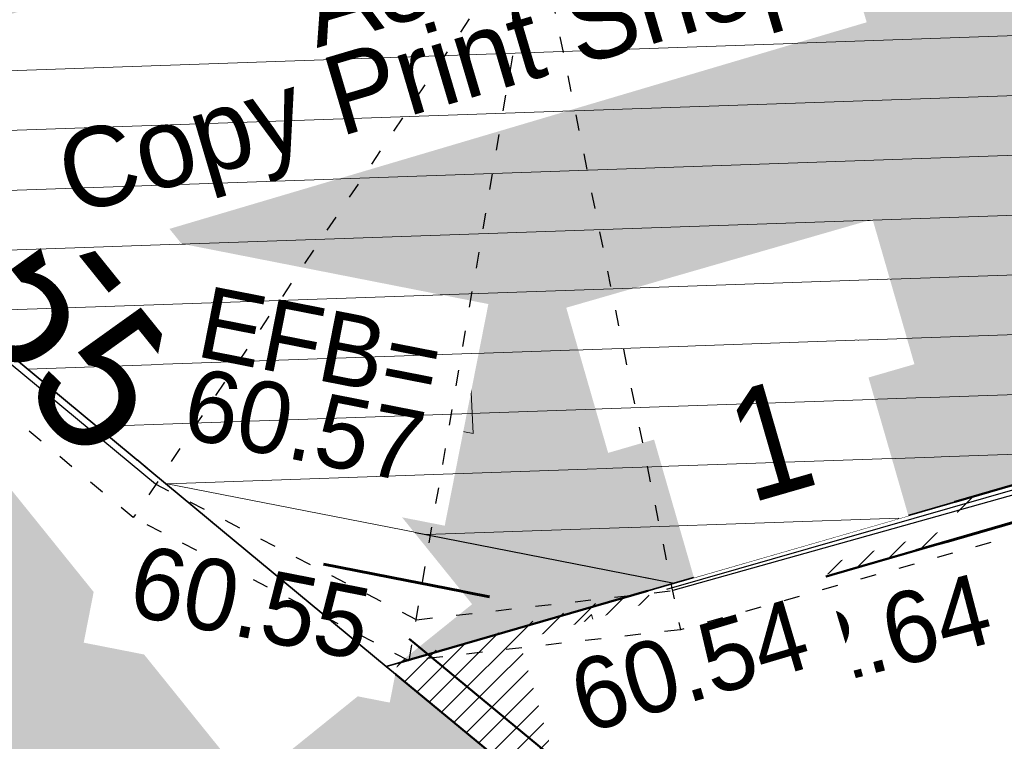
# Model space of a CAD drawing. Header units: millimetres. Extents: x 32365810 to 32368499, y 5620272 to 5622478.
# Tile 134 of 249: x 32366696.12 to 32366702.3, y 5620653.85 to 5620658.38. Entities that reach past the tile are written whole.
import ezdxf

# ---------------------------------------------------------------- set-up
doc = ezdxf.new("R2010")
doc.units = ezdxf.units.MM
for name, pattern in [('1000.100', [0]), ('1000.104', [0.22499999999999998, 0.075, -0.15]), ('1000.106', [0]), ('1000.196', [0.22499999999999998, 0.075, -0.15]), ('1600.1047', [0]), ('1600.2013', [0, 0]), ('1600.2028', [0]), ('1600.2505', [0]), ('BAULINIE2', [7, 3.5, -1, 0.25, -1, 0.25, -1])]:
    doc.linetypes.add(name, pattern=pattern)
doc.layers.get('0').update_dxf_attribs({"color": 1, "linetype": 'CONTINUOUS'})
for name, color, linetype in [('_K_EFB-_ Dachhöhen Bestandsgebäude (NHN)', 251, 'CONTINUOUS'), ('_K_Gebäude', 251, 'CONTINUOUS'), ('_K_Höhen_ gemessen (NHN)', 251, 'CONTINUOUS'), ('_K_Lagebezeichnungen', 251, 'CONTINUOUS'), ('_K_Topographie_ örtl. Aufnahme', 251, 'CONTINUOUS'), ('BAULINIE_B', 7, 'CONTINUOUS'), ('BAULINIE_FA', 1, 'CONTINUOUS'), ('BAULINIE_GL', 7, 'CONTINUOUS'), ('BESONDERE-VERKEHRSFLÄCHEN_FA', 40, 'CONTINUOUS'), ('KERNGEBIETE_FA', 42, 'CONTINUOUS'), ('STRASSENBEGRENZUNG_FA', 72, 'CONTINUOUS'), ('STRASSENBEGRENZUNG_GL', 7, 'CONTINUOUS'), ('STRASSENBEGRENZUNG_SW', 7, 'CONTINUOUS'), ('UMGR_BESONDERE-VERKEHRSFLÄCHEN', 7, 'CONTINUOUS'), ('UMGR_KERNGEBIETE', 7, 'CONTINUOUS'), ('UMGR_STRASSENVERKEHRSFLÄCHE', 7, 'CONTINUOUS')]:
    doc.layers.add(name, color=color, linetype=linetype)
doc.layers.add('_K_Flurstücke_Grenzpunkte', color=251, linetype='CONTINUOUS', lineweight=50)
for name, color, linetype, transparency in [('Beschriftung Gebäude', 7, 'CONTINUOUS', 0.75), ('EFB-_ Dachhöhen Bestandsgebäude (NHN)', 7, 'CONTINUOUS', 0.75), ('Flurstücke_Grenzpunkte', 11, 'CONTINUOUS', 0.75), ('Gebäude', 31, 'CONTINUOUS', 0.75), ('Höhen_ gemessen (NHN)', 7, 'CONTINUOUS', 0.75), ('Höhentexte_ gemessen (NHN)', 7, 'CONTINUOUS', 0.75), ('Lagebezeichnungen', 12, 'CONTINUOUS', 0.75), ('Symbole Topographie', 7, 'CONTINUOUS', 0.75), ('Topgraphie_ weitere örtliche Aufnahme', 7, 'CONTINUOUS', 0.75), ('Topographie_ örtl. Aufnahme', 7, 'CONTINUOUS', 0.75)]:
    doc.layers.add(name, color=color, linetype=linetype, transparency=transparency)
doc.layers.add('STRASSENVERKEHRSFLÄCHE_FA', color=7, linetype='CONTINUOUS', true_color=0xfff5bf)
doc.styles.add('Beschriftung schwarz_ Stift 0.25', font='GOTHIC.TTF')
doc.styles.add('Dachhöhe NHN_ Bestand_ gemessen', font='GOTHIC.TTF')
doc.styles.add('Dachhöhe NHN_ Bestand_ gemessen_ schwarz', font='GOTHIC.TTF')
doc.styles.add('Hausnummern NRW', font='arial.ttf', dxfattribs={"width": 0.85})
doc.styles.add('Höhe NHN_ gemessen_ blau', font='GOTHIC.TTF')
doc.styles.add('Höhe NHN_ gemessen_ schwarz', font='GOTHIC.TTF')

# ---------------------------------------------------------------- blocks, each defined once
blk = doc.blocks.new('S1000.400')
at = {"lineweight": -2}
blk.add_hatch(color=0, dxfattribs=at).paths.add_polyline_path([(-0.49, 0), (0.49, 0), (0.479292, -0.101877), (0.447637, -0.199301), (0.396418, -0.288015), (0.327874, -0.364141), (0.245, -0.424352), (0.151418, -0.466018), (0.051219, -0.487316), (-0.051219, -0.487316), (-0.151418, -0.466018), (-0.245, -0.424352), (-0.327874, -0.364141), (-0.396418, -0.288015), (-0.447637, -0.199301), (-0.479292, -0.101877)], flags=0)
at = {"color": 0, "lineweight": -2}
blk.add_circle((0, 0), 0.5, dxfattribs=at)
for start, end in [(0, 180), (180, 0)]:
    blk.add_arc((0, 0), 0.49, start, end, dxfattribs=at)
blk = doc.blocks.new('Flurgrenze_ Begleitsignatur')
at = {"color": 0, "lineweight": -2}
for p, q in [((-0.29, 0), (-0.12, 0)), ((0.12, 0), (0.29, 0))]:
    blk.add_line(p, q, dxfattribs=at)
for p in [(-0.06, 0), (0, 0), (0.06, 0)]:
    blk.add_point(p, dxfattribs=at)
blk = doc.blocks.new('S1000.15')
at = {"color": 0, "lineweight": -2}
for p, q in [((-0.5, 0.05), (-0.485, 0.1)), ((0.495, 0.05), (-0.5, 0.05)), ((-0.5, -0.05), (-0.5, 0)), ((-0.5, 0), (0.5, 0)), ((-0.485, 0.1), (0.49, 0.1)), ((-0.475, 0.15), (-0.455, 0.2)), ((0.475, 0.15), (-0.475, 0.15)), ((-0.455, 0.2), (0.455, 0.2)), ((-0.43, 0.25), (-0.4, 0.3)), ((0.43, 0.25), (-0.43, 0.25)), ((-0.4, 0.3), (0.395, 0.3)), ((-0.355, 0.35), (-0.295, 0.4)), ((0.36, 0.35), (-0.355, 0.35)), ((-0.295, 0.4), (0.3, 0.4)), ((0.22, 0.45), (-0.215, 0.45)), ((0.3, 0.4), (0.22, 0.45)), ((0.395, 0.3), (0.36, 0.35)), ((0.455, 0.2), (0.43, 0.25)), ((0.49, 0.1), (0.475, 0.15)), ((0.5, 0), (0.495, 0.05)), ((0.495, -0.05), (-0.5, -0.05)), ((-0.475, -0.15), (-0.49, -0.1)), ((-0.49, -0.1), (0.485, -0.1)), ((0.475, -0.15), (-0.475, -0.15)), ((-0.43, -0.25), (-0.455, -0.2)), ((-0.455, -0.2), (0.46, -0.2)), ((0.425, -0.25), (-0.43, -0.25)), ((-0.355, -0.35), (-0.4, -0.3)), ((-0.4, -0.3), (0.395, -0.3)), ((0.345, -0.35), (-0.355, -0.35)), ((-0.205, -0.45), (-0.29, -0.4)), ((-0.29, -0.4), (0.285, -0.4)), ((0.2, -0.45), (-0.205, -0.45)), ((0.285, -0.4), (0.345, -0.35)), ((0.395, -0.3), (0.425, -0.25)), ((0.46, -0.2), (0.475, -0.15)), ((0.485, -0.1), (0.495, -0.05))]:
    blk.add_line(p, q, dxfattribs=at)
blk.add_circle((0, 0), 0.5, dxfattribs=at)
blk = doc.blocks.new('S1000.360')
at = {"lineweight": -2}
blk.add_hatch(color=0, dxfattribs=at).paths.add_polyline_path([(0, 0.25), (0.05, 0.05), (-0.05, 0.05)], flags=0)
at = {"color": 0, "lineweight": -2}
for p, q in [((-0.05, 0.05), (0, 0.25)), ((0, 0.25), (0.05, 0.05)), ((0, 0.25), (0, -0.25)), ((0.05, 0.05), (-0.05, 0.05))]:
    blk.add_line(p, q, dxfattribs=at)
blk = doc.blocks.new('S1000.114', base_point=(0, 0.366025))
at = {"lineweight": -2}
blk.add_hatch(color=0, dxfattribs=at).paths.add_polyline_path([(-0.5, -0.5), (0, 0.366026), (0, -0.5)], flags=0)
at = {"color": 0, "lineweight": -2}
for p, q in [((0, 0.366026), (-0.5, -0.5)), ((0.5, -0.5), (0, 0.366026)), ((-0.5, -0.5), (0, -0.5)), ((0, -0.5), (0.5, -0.5))]:
    blk.add_line(p, q, dxfattribs=at)
blk = doc.blocks.new('O183')
at = {"layer": 'Flurstücke_Grenzpunkte', "color": 251, "linetype": '1600.2013', "lineweight": 50, "true_color": 0x566563}
blk.add_line((32366209.661345, 5622003.219428), (32366198.742345, 5622012.244428), dxfattribs=at)
blk = doc.blocks.new('O217')
at = {"layer": 'Flurstücke_Grenzpunkte', "color": 251, "linetype": '1600.2013', "lineweight": 50, "true_color": 0x566563}
blk.add_line((32366200.466588, 5622012.37788), (32366205.504588, 5622013.83688), dxfattribs=at)
at = {"layer": 'Flurstücke_Grenzpunkte', "color": 251, "lineweight": 50, "true_color": 0x566563, "xscale": 5, "yscale": 5, "zscale": 5, "rotation": 16.150966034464}
blk.add_blockref('Flurgrenze_ Begleitsignatur', (32366204.150858, 5622013.444841), dxfattribs=at)
blk = doc.blocks.new('O1377')
at = {"layer": 'Flurstücke_Grenzpunkte', "color": 7, "linetype": '1600.2028', "lineweight": 35}
for p, q in [((32366193.38, 5622016.4), (32366197.215, 5622013.219)), ((32366200.404, 5622012.594), (32366205.442, 5622014.053)), ((32366197.215, 5622013.219), (32366198.599, 5622012.071)), ((32366198.599, 5622012.071), (32366200.404, 5622012.594))]:
    blk.add_line(p, q, dxfattribs=at)
blk = doc.blocks.new('O1462')
at = {"layer": 'Flurstücke_Grenzpunkte', "color": 7, "linetype": '1600.2028', "lineweight": 35}
for p, q in [((32366193.38, 5622016.4), (32366197.215, 5622013.219)), ((32366197.215, 5622013.219), (32366198.599, 5622012.071)), ((32366209.518, 5622003.046), (32366198.599, 5622012.071))]:
    blk.add_line(p, q, dxfattribs=at)
blk = doc.blocks.new('O1900')
at = {"layer": 'Flurstücke_Grenzpunkte', "color": 7, "linetype": '1600.2028', "lineweight": 35}
for p, q in [((32366200.404, 5622012.594), (32366205.442, 5622014.053)), ((32366198.599, 5622012.071), (32366200.404, 5622012.594)), ((32366209.518, 5622003.046), (32366198.599, 5622012.071))]:
    blk.add_line(p, q, dxfattribs=at)
blk = doc.blocks.new('O2345')
at = {"layer": 'Gebäude', "color": 7, "linetype": '1600.2505', "lineweight": 18}
for p, q in [((32366193.38, 5622016.4), (32366197.215, 5622013.219)), ((32366200.404, 5622012.594), (32366205.442, 5622014.053)), ((32366197.215, 5622013.219), (32366200.404, 5622012.594))]:
    blk.add_line(p, q, dxfattribs=at)
at = {"layer": 'Lagebezeichnungen', "color": 7, "lineweight": 18, "insert": (32366201.104029, 5622013.158145), "char_height": 0.7, "attachment_point": 8, "rotation": 16.09507116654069, "line_spacing_factor": 0.69, "style": 'Hausnummern NRW', "bg_fill": 2}
blk.add_mtext('1', dxfattribs=at)
blk = doc.blocks.new('O2655')
at = {"layer": 'Höhentexte_ gemessen (NHN)', "color": 142, "lineweight": 25, "true_color": 0x0087cd, "insert": (32366200.436117, 5622012.292985, 60.538), "char_height": 0.45, "attachment_point": 2, "rotation": 16.51246735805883, "line_spacing_factor": 0.69, "style": 'Höhe NHN_ gemessen_ blau', "bg_fill": 2}
blk.add_mtext('60.54', dxfattribs=at)
blk = doc.blocks.new('*X1141')
at = {"color": 253, "linetype": '1600.1047', "lineweight": 18, "true_color": 0xb2b2b2}
for p, q in [((32366204.832015, 5622016.109097), (32366194.178326, 5622015.737817)), ((32366204.942195, 5622015.737709), (32366194.612458, 5622015.377718)), ((32366205.052375, 5622015.366321), (32366195.046591, 5622015.01762)), ((32366205.162555, 5622014.994933), (32366195.480724, 5622014.657522)), ((32366205.272735, 5622014.623546), (32366195.914857, 5622014.297424)), ((32366205.382916, 5622014.252158), (32366196.348989, 5622013.937326)), ((32366204.758932, 5622013.855184), (32366196.783122, 5622013.577228)), ((32366203.286002, 5622013.428625), (32366197.223444, 5622013.217345)), ((32366201.813072, 5622013.002066), (32366198.848959, 5622012.898767))]:
    blk.add_line(p, q, dxfattribs=at)

msp = doc.modelspace()

# ---------------------------------------------------------------- hatches: boundary and pattern name
at = {"layer": 'BESONDERE-VERKEHRSFLÄCHEN_FA'}
h = msp.add_hatch(dxfattribs=at)
h.set_pattern_fill('AWS_VBZF', color=256, scale=0.5, style=0, pattern_type=2)
h.set_pattern_definition([(45, (503.2695410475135, -1357.696340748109), (0, 7.071067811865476), [5.2, -4.8]), (45, (503.1281196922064, -1357.696340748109), (0, 7.071067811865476), [5.4, -4.6]), (45, (502.9866983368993, -1357.696340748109), (0, 7.071067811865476), [5.6, -4.4]), (45, (502.8452769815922, -1357.696340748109), (0, 7.071067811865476), [5.8, -4.2]), (45, (502.7038556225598, -1357.696340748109), (0, 7.071067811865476), [6, -4]), (45, (502.5624342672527, -1357.696340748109), (0, 7.071067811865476), [6.2, -3.8]), (45, (502.4210129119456, -1357.696340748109), (0, 7.071067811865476), [6.4, -3.6]), (45, (502.2795915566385, -1357.696340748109), (0, 7.071067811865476), [6.6, -3.4]), (45, (502.1381701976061, -1357.696340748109), (0, 7.071067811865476), [6.8, -3.2]), (45, (501.996748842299, -1357.696340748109), (0, 7.071067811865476), [7, -3]), (45, (501.8553274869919, -1357.696340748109), (0, 7.071067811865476), [7.2, -2.8]), (45, (501.7139061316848, -1357.696340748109), (0, 7.071067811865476), [7.4, -2.6]), (45, (501.5724847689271, -1357.696340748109), (0, 7.071067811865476), [7.6, -2.4]), (45, (501.4310634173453, -1357.696340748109), (0, 7.071067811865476), [7.8, -2.2]), (45, (501.2896420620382, -1357.696340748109), (0, 7.071067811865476), [8, -2]), (45, (501.1482207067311, -1357.696340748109), (0, 7.071067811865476), [8.2, -1.8]), (45, (501.0067993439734, -1357.696340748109), (0, 7.071067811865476), [8.4, -1.6]), (45, (500.8653779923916, -1357.696340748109), (0, 7.071067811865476), [8.6, -1.4]), (45, (500.7239566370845, -1357.696340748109), (0, 7.071067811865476), [8.8, -1.2]), (45, (500.5825352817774, -1357.696340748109), (0, 7.071067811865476), [9, -1]), (45, (500.4411139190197, -1357.696340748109), (0, 7.071067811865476), [9.2, -0.8]), (45, (500.2996925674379, -1357.696340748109), (0, 7.071067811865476), [9.4, -0.6]), (45, (500.1582712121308, -1357.696340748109), (0, 7.071067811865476), [9.6, -0.4]), (45, (500.0168498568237, -1357.696340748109), (7.071067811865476, 0), [9.8, -0.2]), (45, (503.4109624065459, -1357.696340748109), (7.071067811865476, 0), [5, -5]), (45, (499.8754285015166, -1357.696340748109), (7.071067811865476, 0), [10]), (45, (499.8754285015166, -1353.170857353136), (7.071067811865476, 0), [3.6, -6.4]), (45, (499.8754285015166, -1353.312278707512), (7.071067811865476, 0), [3.8, -6.2]), (45, (499.8754285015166, -1353.453700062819), (7.071067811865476, 0), [4, -6]), (45, (499.8754285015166, -1353.595121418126), (7.071067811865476, 0), [4.2, -5.8]), (45, (499.8754285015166, -1353.73654277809), (7.071067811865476, 0), [4.4, -5.6]), (45, (499.8754285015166, -1353.877964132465), (7.071067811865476, 0), [4.6, -5.4]), (45, (499.8754285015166, -1354.019385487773), (0, 7.071067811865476), [4.8, -5.2]), (45, (499.8754285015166, -1354.16080684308), (7.071067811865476, 0), [5, -5]), (45, (499.8754285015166, -1352.60517194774), (7.071067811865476, 0), [2.8, -7.2]), (45, (499.8754285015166, -1352.746593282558), (7.071067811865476, 0), [3, -7]), (45, (499.8754285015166, -1352.888014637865), (7.071067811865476, 0), [3.2, -6.8]), (45, (499.8754285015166, -1353.029435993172), (7.071067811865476, 0), [3.4, -6.6]), (45, (499.8754285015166, -1351.190958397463), (7.071067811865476, 0), [0.8, -9.2]), (45, (499.8754285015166, -1351.049537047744), (7.071067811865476, 0), [0.6, -9.4]), (45, (499.8754285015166, -1351.190958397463), (7.071067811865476, 0), [0.8, -9.2]), (45, (499.8754285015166, -1351.332379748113), (7.071067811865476, 0), [1, -9]), (45, (499.8754285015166, -1351.473801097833), (7.071067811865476, 0), [1.2, -8.8]), (45, (499.8754285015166, -1351.615222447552), (7.071067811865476, 0), [1.4, -8.6]), (45, (499.8754285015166, -1351.756643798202), (7.071067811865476, 0), [1.6, -8.4]), (45, (499.8754285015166, -1352.039486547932), (7.071067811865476, 0), [2, -8]), (45, (499.8754285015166, -1352.180907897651), (7.071067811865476, 0), [2.2, -7.8]), (45, (499.8754285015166, -1352.322329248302), (7.071067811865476, 0), [2.4, -7.6]), (45, (499.8754285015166, -1352.463750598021), (7.071067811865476, 0), [2.6, -7.4]), (45, (499.8754285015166, -1351.898065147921), (7.071067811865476, 0), [1.8, -8.2]), (45, (499.8754285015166, -1350.908115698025), (7.071067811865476, 0), [0.4, -9.6]), (45, (499.8754285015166, -1350.766694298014), (0, 7.071067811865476), [0.2, -9.8])])
edge = h.paths.add_edge_path(flags=0)
edge.add_line((32366710.8764285, 5620650.046659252), (32366712.3064285, 5620650.508659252))
edge.add_line((32366712.3064285, 5620650.508659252), (32366714.45956164, 5620651.169754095))
edge.add_line((32366714.45956164, 5620651.169754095), (32366711.39971296, 5620660.780730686))
edge.add_line((32366711.39971296, 5620660.780730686), (32366705.2674285, 5620656.306659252))
edge.add_line((32366705.2674285, 5620656.306659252), (32366700.2294285, 5620654.847659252))
edge.add_line((32366700.2294285, 5620654.847659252), (32366698.4244285, 5620654.324659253))
edge.add_line((32366698.4244285, 5620654.324659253), (32366705.54615068, 5620648.438264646))
edge.add_arc((32366705.59339054, 5620649.244430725), 0.8075489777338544, 266.6464071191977, 304.4687704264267)
edge.add_line((32366706.0504285, 5620648.578659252), (32366710.8764285, 5620650.046659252))
at = {"layer": 'KERNGEBIETE_FA'}
msp.add_hatch(color=256, dxfattribs=at).paths.add_polyline_path([(32366705.2674285, 5620656.306659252), (32366714.38044531, 5620662.95545196), (32366731.1406285, 5620675.183563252), (32366719.8224795, 5620688.519158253), (32366711.2652425, 5620712.478341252), (32366708.8837855, 5620711.479915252), (32366707.7475385, 5620715.425424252), (32366707.1235985, 5620717.591997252), (32366703.47376654, 5620722.687039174), (32366703.4251335, 5620722.754929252), (32366709.4674285, 5620727.586659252), (32366713.2464285, 5620722.931659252), (32366716.0852575, 5620718.810685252), (32366730.0425285, 5620701.378901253), (32366743.1710545, 5620661.732718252), (32366767.9134285, 5620669.954659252), (32366773.8814285, 5620671.893659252), (32366779.8604285, 5620673.836659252), (32366785.7934285, 5620675.726659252), (32366799.3534285, 5620680.171659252), (32366795.2334285, 5620696.616659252), (32366793.4664285, 5620703.779659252), (32366791.8854285, 5620710.185659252), (32366791.8204285, 5620710.457659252), (32366791.32757302, 5620712.499503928), (32366791.32720713, 5620712.501019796), (32366782.88164983, 5620747.490011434), (32366782.3304285, 5620749.773659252), (32366779.2794285, 5620762.409659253), (32366774.3714285, 5620775.592659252), (32366766.3304285, 5620772.552659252), (32366764.5794285, 5620776.186659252), (32366756.7024285, 5620771.880659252), (32366748.3894285, 5620767.336659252), (32366745.6674285, 5620765.882659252), (32366742.5764285, 5620764.231659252), (32366735.2664285, 5620760.327659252), (32366720.1184285, 5620752.236659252), (32366714.0414285, 5620748.990659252), (32366709.9014285, 5620746.779659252), (32366711.2314285, 5620744.448659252), (32366709.6784285, 5620743.190659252), (32366707.1144285, 5620741.113659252), (32366705.5984285, 5620739.885659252), (32366701.9094285, 5620736.896659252), (32366695.9746285, 5620732.089638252), (32366692.1044285, 5620728.953659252), (32366687.0664285, 5620724.768659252), (32366682.4064285, 5620721.071659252), (32366679.9164285, 5620719.079659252), (32366678.8874285, 5620718.271659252), (32366674.3954285, 5620714.747659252), (32366668.3894285, 5620710.033659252), (32366659.3444285, 5620702.839659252), (32366658.9674285, 5620703.305659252), (32366649.8944285, 5620695.981659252), (32366654.8644285, 5620689.784659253), (32366667.7294285, 5620679.628659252), (32366671.8604285, 5620676.219659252), (32366674.9514285, 5620673.669659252), (32366678.0124285, 5620671.145659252), (32366681.0714285, 5620668.620659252), (32366688.7664285, 5620662.335659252), (32366693.2054285, 5620658.653659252), (32366697.0404285, 5620655.472659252), (32366698.4244285, 5620654.324659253), (32366700.2294285, 5620654.847659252)], flags=0)
at = {"layer": 'STRASSENVERKEHRSFLÄCHE_FA', "true_color": 0xffd24a}
h = msp.add_hatch(color=41, dxfattribs=at)
h.paths.add_polyline_path([(32366700.8123982, 5620642.637307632), (32366709.3434285, 5620645.299659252), (32366744.93465228, 5620656.406916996), (32366800.8444285, 5620673.855159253), (32366814.23805699, 5620678.035023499), (32366812.52532581, 5620684.489438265), (32366790.9585645, 5620765.763621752), (32366786.66704586, 5620779.054416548), (32366782.41391982, 5620794.242896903), (32366771.60233791, 5620788.16263393), (32366758.55890048, 5620780.940560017), (32366707.207608, 5620751.956186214), (32366691.60793502, 5620737.560651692), (32366678.0511785, 5620726.047409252), (32366655.299831, 5620707.964578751), (32366642.98995503, 5620700.236030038), (32366635.31282143, 5620695.501446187)], flags=0)
edge = h.paths.add_edge_path(flags=0)
edge.add_line((32366743.1710545, 5620661.732718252), (32366743.72530459, 5620660.058965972))
edge.add_line((32366743.72530459, 5620660.058965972), (32366743.4584285, 5620659.978659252))
edge.add_line((32366743.4584285, 5620659.978659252), (32366724.4254285, 5620654.229659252))
edge.add_line((32366724.4254285, 5620654.229659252), (32366712.3064285, 5620650.508659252))
edge.add_line((32366712.3064285, 5620650.508659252), (32366710.8764285, 5620650.046659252))
edge.add_line((32366710.8764285, 5620650.046659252), (32366706.0504285, 5620648.578659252))
edge.add_arc((32366704.00332365, 5620654.955728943), 6.697585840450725, 283.318013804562, 287.79716354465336, ccw=False)
edge.add_line((32366705.54615068, 5620648.438264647), (32366698.4244285, 5620654.324659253))
edge.add_line((32366698.4244285, 5620654.324659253), (32366697.0404285, 5620655.472659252))
edge.add_line((32366697.0404285, 5620655.472659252), (32366693.2054285, 5620658.653659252))
edge.add_line((32366693.2054285, 5620658.653659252), (32366688.7664285, 5620662.335659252))
edge.add_line((32366688.7664285, 5620662.335659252), (32366681.0714285, 5620668.620659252))
edge.add_line((32366681.0714285, 5620668.620659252), (32366678.0124285, 5620671.145659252))
edge.add_line((32366678.0124285, 5620671.145659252), (32366674.9514285, 5620673.669659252))
edge.add_line((32366674.9514285, 5620673.669659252), (32366671.8604285, 5620676.219659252))
edge.add_line((32366671.8604285, 5620676.219659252), (32366667.7294285, 5620679.628659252))
edge.add_line((32366667.7294285, 5620679.628659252), (32366654.8644285, 5620689.784659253))
edge.add_line((32366654.8644285, 5620689.784659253), (32366649.8944285, 5620695.981659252))
edge.add_line((32366649.8944285, 5620695.981659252), (32366658.9674285, 5620703.305659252))
edge.add_line((32366658.9674285, 5620703.305659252), (32366659.3444285, 5620702.839659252))
edge.add_line((32366659.3444285, 5620702.839659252), (32366668.3894285, 5620710.033659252))
edge.add_line((32366668.3894285, 5620710.033659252), (32366674.3954285, 5620714.747659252))
edge.add_line((32366674.3954285, 5620714.747659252), (32366678.8874285, 5620718.271659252))
edge.add_line((32366678.8874285, 5620718.271659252), (32366679.9164285, 5620719.079659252))
edge.add_line((32366679.9164285, 5620719.079659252), (32366682.4064285, 5620721.071659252))
edge.add_line((32366682.4064285, 5620721.071659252), (32366687.0664285, 5620724.768659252))
edge.add_line((32366687.0664285, 5620724.768659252), (32366692.1044285, 5620728.953659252))
edge.add_line((32366692.1044285, 5620728.953659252), (32366695.9746285, 5620732.089638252))
edge.add_line((32366695.9746285, 5620732.089638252), (32366701.9094285, 5620736.896659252))
edge.add_line((32366701.9094285, 5620736.896659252), (32366705.5984285, 5620739.885659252))
edge.add_line((32366705.5984285, 5620739.885659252), (32366707.1144285, 5620741.113659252))
edge.add_line((32366707.1144285, 5620741.113659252), (32366709.6784285, 5620743.190659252))
edge.add_line((32366709.6784285, 5620743.190659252), (32366711.2314285, 5620744.448659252))
edge.add_line((32366711.2314285, 5620744.448659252), (32366709.9014285, 5620746.779659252))
edge.add_line((32366709.9014285, 5620746.779659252), (32366714.0414285, 5620748.990659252))
edge.add_line((32366714.0414285, 5620748.990659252), (32366720.1184285, 5620752.236659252))
edge.add_line((32366720.1184285, 5620752.236659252), (32366735.2664285, 5620760.327659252))
edge.add_line((32366735.2664285, 5620760.327659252), (32366742.5764285, 5620764.231659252))
edge.add_line((32366742.5764285, 5620764.231659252), (32366745.6674285, 5620765.882659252))
edge.add_line((32366745.6674285, 5620765.882659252), (32366748.3894285, 5620767.336659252))
edge.add_line((32366748.3894285, 5620767.336659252), (32366756.7024285, 5620771.880659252))
edge.add_line((32366756.7024285, 5620771.880659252), (32366764.5794285, 5620776.186659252))
edge.add_line((32366764.5794285, 5620776.186659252), (32366766.3304285, 5620772.552659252))
edge.add_line((32366766.3304285, 5620772.552659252), (32366774.3714285, 5620775.592659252))
edge.add_line((32366774.3714285, 5620775.592659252), (32366779.2794285, 5620762.409659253))
edge.add_line((32366779.2794285, 5620762.409659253), (32366782.3304285, 5620749.773659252))
edge.add_line((32366782.3304285, 5620749.773659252), (32366791.8204285, 5620710.457659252))
edge.add_line((32366791.8204285, 5620710.457659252), (32366791.8854285, 5620710.185659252))
edge.add_line((32366791.8854285, 5620710.185659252), (32366793.4664285, 5620703.779659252))
edge.add_line((32366793.4664285, 5620703.779659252), (32366795.2334285, 5620696.616659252))
edge.add_line((32366795.2334285, 5620696.616659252), (32366799.3534285, 5620680.171659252))
edge.add_line((32366799.3534285, 5620680.171659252), (32366785.7934285, 5620675.726659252))
edge.add_line((32366785.7934285, 5620675.726659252), (32366779.8604285, 5620673.836659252))
edge.add_line((32366779.8604285, 5620673.836659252), (32366773.8814285, 5620671.893659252))
edge.add_line((32366773.8814285, 5620671.893659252), (32366767.9134285, 5620669.954659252))
edge.add_line((32366767.9134285, 5620669.954659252), (32366743.1710545, 5620661.732718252))

# ---------------------------------------------------------------- linework, layer by layer
at = {"layer": '_K_Flurstücke_Grenzpunkte', "linetype": '1600.2028', "lineweight": 35}
for p, q in [((32366700.2294285, 5620654.847659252), (32366705.2674285, 5620656.306659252)), ((32366698.4244285, 5620654.324659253), (32366700.2294285, 5620654.847659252)), ((32366709.3434285, 5620645.299659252), (32366698.4244285, 5620654.324659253))]:
    msp.add_line(p, q, dxfattribs=at)
at = {"layer": '_K_Gebäude', "linetype": '1600.1047', "lineweight": 18}
for p, q in [((32366704.6574435, 5620658.362756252), (32366694.0037545, 5620657.991476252)), ((32366704.7676235, 5620657.991368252), (32366694.4378865, 5620657.631377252)), ((32366704.8778035, 5620657.619980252), (32366694.8720195, 5620657.271279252)), ((32366704.9879835, 5620657.248592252), (32366695.3061525, 5620656.911181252)), ((32366705.0981635, 5620656.877205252), (32366695.7402855, 5620656.551083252)), ((32366705.2083445, 5620656.505817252), (32366696.1744175, 5620656.190985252)), ((32366704.5843605, 5620656.108843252), (32366696.6085505, 5620655.830887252)), ((32366703.1114305, 5620655.682284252), (32366697.0488725, 5620655.471004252)), ((32366701.6385005, 5620655.255725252), (32366698.6743875, 5620655.152426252))]:
    msp.add_line(p, q, dxfattribs=at)
at = {"layer": '_K_Topographie_ örtl. Aufnahme', "linetype": '1000.106'}
msp.add_line((32366698.0294285, 5620654.966659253), (32366699.0714285, 5620654.761659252), dxfattribs=at)
at = {"layer": '_K_Topographie_ örtl. Aufnahme'}
msp.add_point((32366698.4369085, 5620654.230750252), dxfattribs=at)
at = {"layer": 'EFB-_ Dachhöhen Bestandsgebäude (NHN)', "color": 7, "true_color": 0xffffff}
for p in [(32366701.5355165, 5620654.498242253, 69.607), (32366701.5839475, 5620654.360199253, 66.582)]:
    msp.add_point(p, dxfattribs=at)
at = {"layer": 'Topographie_ örtl. Aufnahme', "color": 7, "true_color": 0xffffff}
msp.add_point((32366698.4369065, 5620654.230749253, 60.514), dxfattribs=at)
at = {"layer": 'UMGR_BESONDERE-VERKEHRSFLÄCHEN'}
msp.add_lwpolyline([(32366710.8764285, 5620650.046659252), (32366712.3064285, 5620650.508659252), (32366714.45956164, 5620651.169754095), (32366711.39971296, 5620660.780730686), (32366705.2674285, 5620656.306659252), (32366700.2294285, 5620654.847659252), (32366698.4244285, 5620654.324659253), (32366705.54615068, 5620648.438264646, 0.1665459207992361), (32366706.0504285, 5620648.578659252)], format="xyb", close=True, dxfattribs=at)
at = {"layer": 'UMGR_KERNGEBIETE'}
msp.add_lwpolyline([(32366649.8944285, 5620695.981659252), (32366654.8644285, 5620689.784659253), (32366667.7294285, 5620679.628659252), (32366671.8604285, 5620676.219659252), (32366674.9514285, 5620673.669659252), (32366678.0124285, 5620671.145659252), (32366681.0714285, 5620668.620659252), (32366688.7664285, 5620662.335659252), (32366693.2054285, 5620658.653659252), (32366697.0404285, 5620655.472659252), (32366698.4244285, 5620654.324659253), (32366700.2294285, 5620654.847659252), (32366705.2674285, 5620656.306659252), (32366714.38044531, 5620662.95545196), (32366731.1406285, 5620675.183563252), (32366719.8224795, 5620688.519158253), (32366711.2652425, 5620712.478341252)], dxfattribs=at)
at = {"layer": 'UMGR_STRASSENVERKEHRSFLÄCHE'}
msp.add_lwpolyline([(32366712.3064285, 5620650.508659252), (32366710.8764285, 5620650.046659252), (32366706.0504285, 5620648.578659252, -0.01954646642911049), (32366705.54615068, 5620648.438264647), (32366698.4244285, 5620654.324659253), (32366697.0404285, 5620655.472659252), (32366693.2054285, 5620658.653659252), (32366688.7664285, 5620662.335659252), (32366681.0714285, 5620668.620659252), (32366678.0124285, 5620671.145659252), (32366674.9514285, 5620673.669659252), (32366671.8604285, 5620676.219659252), (32366667.7294285, 5620679.628659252), (32366654.8644285, 5620689.784659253), (32366649.8944285, 5620695.981659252)], format="xyb", dxfattribs=at)

# ---------------------------------------------------------------- block references
at = {"layer": '_K_EFB-_ Dachhöhen Bestandsgebäude (NHN)', "xscale": 0.1375, "yscale": 0.1375, "zscale": 0.1375, "rotation": 180.0004209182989}
msp.add_blockref('S1000.400', (32366698.6004285, 5620654.851659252), dxfattribs=at)
at = {"layer": '_K_Flurstücke_Grenzpunkte', "color": 251, "lineweight": 60, "true_color": 0x566563, "xscale": 7.999999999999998, "yscale": 7.999999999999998, "zscale": 7.999999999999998, "rotation": 16.15096602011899}
msp.add_blockref('Flurgrenze_ Begleitsignatur', (32366703.9762865, 5620655.698500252), dxfattribs=at)
at = {"layer": '_K_Höhen_ gemessen (NHN)', "xscale": 0.1125, "yscale": 0.1125, "zscale": 0.1125}
for p in [(32366698.5744285, 5620654.808659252), (32366700.1833985, 5620654.810255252)]:
    msp.add_blockref('S1000.15', p, dxfattribs=at)
at = {"layer": 'EFB-_ Dachhöhen Bestandsgebäude (NHN)', "color": 7, "lineweight": 9, "xscale": 0.1375, "yscale": 0.1375, "zscale": 0.1375, "rotation": 180.000420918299}
msp.add_blockref('S1000.400', (32366698.6004265, 5620654.851658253, 60.568), dxfattribs=at)
at = {"layer": 'EFB-_ Dachhöhen Bestandsgebäude (NHN)', "color": 7, "lineweight": 18, "xscale": 0.25, "yscale": 0.25, "zscale": 0.25, "rotation": 105.693342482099}
msp.add_blockref('S1000.114', (32366699.5362855, 5620654.471303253, 72.641), dxfattribs=at)
at = {"layer": 'Höhen_ gemessen (NHN)', "color": 7, "lineweight": 18, "xscale": 0.1125, "yscale": 0.1125, "zscale": 0.1125}
for p in [(32366698.5744265, 5620654.808658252, 60.55), (32366700.1833965, 5620654.810254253, 60.538)]:
    msp.add_blockref('S1000.15', p, dxfattribs=at)

# ---------------------------------------------------------------- next in the draw order: texts
at = {"layer": '_K_EFB-_ Dachhöhen Bestandsgebäude (NHN)', "insert": (32366697.8656675, 5620655.612628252), "char_height": 0.45, "attachment_point": 8, "rotation": 348.86993241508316, "line_spacing_factor": 0.69, "style": 'Dachhöhe NHN_ Bestand_ gemessen_ schwarz', "bg_fill": 2}
msp.add_mtext('EFB=\\P60.57', dxfattribs=at)

# ---------------------------------------------------------------- next in the draw order: linework, layer by layer
at = {"layer": '_K_Flurstücke_Grenzpunkte', "linetype": '1600.2028'}
msp.add_lwpolyline([(32366693.2054285, 5620658.653659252), (32366697.0404285, 5620655.472659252), (32366698.4244285, 5620654.324659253), (32366700.2294285, 5620654.847659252), (32366705.2674285, 5620656.306659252), (32366703.0124285, 5620663.907659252), (32366700.4234285, 5620666.392659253), (32366699.0354285, 5620664.904659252)], close=True, dxfattribs=at)

# ---------------------------------------------------------------- next in the draw order: block references
at = {"layer": 'Symbole Topographie', "color": 7, "lineweight": 18, "xscale": 1.875, "yscale": 1.875, "zscale": 1.875, "rotation": 348.886043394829}
msp.add_blockref('S1000.360', (32366698.8599745, 5620655.712484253), dxfattribs=at)

# ---------------------------------------------------------------- next in the draw order: texts
at = {"layer": '_K_Lagebezeichnungen', "lineweight": 18, "insert": (32366700.9294575, 5620655.411804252), "char_height": 1, "attachment_point": 8, "rotation": 16.09507116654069, "line_spacing_factor": 0.69, "style": 'Hausnummern NRW', "bg_fill": 2}
msp.add_mtext('1', dxfattribs=at)

# ---------------------------------------------------------------- next in the draw order: linework, layer by layer
at = {"layer": '_K_Flurstücke_Grenzpunkte', "linetype": '1600.2028'}
msp.add_lwpolyline([(32366677.3714285, 5620651.810659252), (32366691.9834285, 5620639.988659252), (32366697.1484285, 5620636.133659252), (32366702.8464285, 5620637.791659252), (32366702.8044285, 5620637.935659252), (32366703.8124285, 5620638.228659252), (32366708.2644285, 5620639.519659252), (32366708.3064285, 5620639.375659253), (32366714.4184285, 5620641.148659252), (32366709.3434285, 5620645.299659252), (32366698.4244285, 5620654.324659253), (32366697.0404285, 5620655.472659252), (32366693.2054285, 5620658.653659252), (32366688.7664285, 5620662.335659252)], dxfattribs=at)
at = {"layer": '_K_Gebäude', "linetype": '1600.2505', "lineweight": -2}
msp.add_lwpolyline([(32366700.2294285, 5620654.847659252), (32366705.2674285, 5620656.306659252), (32366703.0124285, 5620663.907659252), (32366700.8054285, 5620663.253659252), (32366699.0354285, 5620664.904659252), (32366693.2054285, 5620658.653659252), (32366697.0404285, 5620655.472659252)], close=True, dxfattribs=at)
at = {"layer": '_K_Topographie_ örtl. Aufnahme', "linetype": '1000.106'}
msp.add_lwpolyline([(32366700.1833985, 5620654.810255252), (32366703.9644285, 5620655.895659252), (32366704.9044285, 5620656.163659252)], dxfattribs=at)
at = {"layer": 'BAULINIE_B', "linetype": 'BAULINIE2', "const_width": 0.4, "flags": 128}
msp.add_lwpolyline([(32366709.62798071, 5620727.706213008), (32366713.40666515, 5620723.051601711), (32366716.24587756, 5620718.930071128), (32366730.22109903, 5620701.47586808), (32366743.29797884, 5620661.985648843), (32366767.85099308, 5620670.144665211), (32366773.81961633, 5620672.083867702), (32366779.79916923, 5620674.027047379), (32366785.73192525, 5620675.916969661), (32366799.11416693, 5620680.30370006), (32366795.03933637, 5620696.568406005), (32366793.27225468, 5620703.731737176), (32366791.69107749, 5620710.138455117), (32366791.62595862, 5620710.41095253), (32366791.13315655, 5620712.452575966), (32366791.13279061, 5620712.454092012), (32366782.68723331, 5620747.44308365), (32366782.13601533, 5620749.726717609), (32366779.08782298, 5620762.351089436), (32366774.25413063, 5620775.334497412), (32366766.22978142, 5620772.30079245), (32366764.49063668, 5620775.910188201), (32366756.79835567, 5620771.705165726), (32366748.48451025, 5620767.160703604), (32366745.76165573, 5620765.706247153), (32366742.67064634, 5620764.055242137), (32366735.36065554, 5620760.151247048), (32366720.21265763, 5620752.060248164), (32366714.13564566, 5620748.814241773), (32366710.17706926, 5620746.700132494), (32366711.48934427, 5620744.400197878), (32366709.8043187, 5620743.03525122), (32366707.24031533, 5620740.958248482), (32366705.72433599, 5620739.730265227), (32366702.03531021, 5620736.741244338), (32366696.10053993, 5620731.934247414), (32366692.23128717, 5620728.79903596), (32366687.19249386, 5620724.613376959), (32366682.53104959, 5620720.915231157), (32366680.040659, 5620718.922918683), (32366679.0108752, 5620718.114303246), (32366674.51891181, 5620714.590331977), (32366668.51341932, 5620709.876730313), (32366659.31369141, 5620702.55966645), (32366658.93759675, 5620703.024547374), (32366650.17518257, 5620695.951261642), (32366655.00621334, 5620689.927539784), (32366667.85505408, 5620679.784296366), (32366671.98770287, 5620676.373935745), (32366675.07866534, 5620673.823966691), (32366678.13974484, 5620671.299901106), (32366681.19834569, 5620668.775230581), (32366688.89353098, 5620662.490079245), (32366693.33311366, 5620658.807595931), (32366697.16811496, 5620655.626594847), (32366698.47055177, 5620654.546249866), (32366700.17379466, 5620655.039765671), (32366705.17798463, 5620656.488974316), (32366730.8488573, 5620675.218261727), (32366719.64639786, 5620688.417545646), (32366711.14789596, 5620712.212277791), (32366708.75380482, 5620711.208554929), (32366707.5553494, 5620715.37007672), (32366706.94094487, 5620717.503538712), (32366703.31117872, 5620722.570569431)], dxfattribs=at)
at = {"layer": 'BAULINIE_FA', "const_width": 0.9}
msp.add_lwpolyline([(32366650.52612516, 5620695.913264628), (32366655.18344437, 5620690.106140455), (32366668.01208602, 5620679.978842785), (32366672.14679582, 5620676.566781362), (32366675.2377114, 5620674.01685099), (32366678.2988, 5620671.492777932), (32366681.35699157, 5620668.968445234), (32366689.05240899, 5620662.683104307), (32366693.4927201, 5620659.000016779), (32366697.32772304, 5620655.819014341), (32366698.52820586, 5620654.823238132), (32366700.10425237, 5620655.279898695), (32366705.06617978, 5620656.716868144), (32366730.4841433, 5620675.261634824), (32366719.42629581, 5620688.290529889), (32366711.00121278, 5620711.879698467)], dxfattribs=at)
at = {"layer": 'BAULINIE_GL'}
msp.add_lwpolyline([(32366649.8944285, 5620695.981659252), (32366654.8644285, 5620689.784659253), (32366667.7294285, 5620679.628659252), (32366671.8604285, 5620676.219659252), (32366674.9514285, 5620673.669659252), (32366678.0124285, 5620671.145659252), (32366681.0714285, 5620668.620659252), (32366688.7664285, 5620662.335659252), (32366693.2054285, 5620658.653659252), (32366697.0404285, 5620655.472659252), (32366698.4244285, 5620654.324659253), (32366700.2294285, 5620654.847659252), (32366705.2674285, 5620656.306659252), (32366731.1406285, 5620675.183563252), (32366719.8224795, 5620688.519158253), (32366711.2652425, 5620712.478341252)], dxfattribs=at)
at = {"layer": 'STRASSENBEGRENZUNG_FA', "const_width": 0.8}
msp.add_lwpolyline([(32366711.78280898, 5620660.895963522), (32366714.96331695, 5620650.905996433), (32366712.42662397, 5620650.127133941), (32366710.99612737, 5620649.6649735), (32366706.16972654, 5620648.196851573, -0.02652581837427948), (32366705.4419221, 5620648.005465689), (32366698.16959274, 5620654.016343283)], format="xyb", dxfattribs=at)
at = {"layer": 'STRASSENBEGRENZUNG_GL'}
msp.add_lwpolyline([(32366711.40165942, 5620660.774616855), (32366714.45956164, 5620651.169754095), (32366712.3064285, 5620650.508659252), (32366710.8764285, 5620650.046659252), (32366706.0504285, 5620648.578659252, -0.01954646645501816), (32366705.54615068, 5620648.438264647), (32366698.4244285, 5620654.324659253)], format="xyb", dxfattribs=at)
at = {"layer": 'STRASSENBEGRENZUNG_SW', "const_width": 0.35}
msp.add_lwpolyline([(32366711.56841235, 5620660.827706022), (32366714.67995458, 5620651.054360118), (32366712.35901397, 5620650.341741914), (32366710.92879675, 5620649.879671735), (32366706.10263175, 5620648.411621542, -0.02268066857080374), (32366705.50121785, 5620648.248363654), (32366698.31293786, 5620654.189771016)], format="xyb", dxfattribs=at)

# ---------------------------------------------------------------- next in the draw order: texts
at = {"layer": '_K_Höhen_ gemessen (NHN)', "insert": (32366695.58596903, 5620656.733457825), "char_height": 0.9, "width": 6.48035329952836, "attachment_point": 8, "rotation": 308.8633331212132, "line_spacing_factor": 0.69, "style": 'Höhe NHN_ gemessen_ schwarz', "bg_fill": 2}
msp.add_mtext('60.55', dxfattribs=at)
at = {"layer": 'EFB-_ Dachhöhen Bestandsgebäude (NHN)', "color": 142, "lineweight": 25, "true_color": 0x0087cd, "insert": (32366699.9705695, 5620654.350126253, 72.641), "char_height": 0.45, "attachment_point": 1, "rotation": 14.6905915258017, "line_spacing_factor": 0.69, "style": 'Dachhöhe NHN_ Bestand_ gemessen', "bg_fill": 2}
msp.add_mtext('Tr 72.64', dxfattribs=at)
at = {"layer": 'Höhentexte_ gemessen (NHN)', "color": 7, "lineweight": 25, "insert": (32366698.3548835, 5620654.803464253, 60.526), "char_height": 0.45, "attachment_point": 3, "rotation": 348.91138465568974, "line_spacing_factor": 0.69, "style": 'Höhe NHN_ gemessen_ schwarz', "bg_fill": 2}
msp.add_mtext('60.55', dxfattribs=at)

# ---------------------------------------------------------------- next in the draw order: block references
at = {"layer": 'Flurstücke_Grenzpunkte', "color": 7, "true_color": 0xffffff}
for name in ['O217', 'O183']:
    msp.add_blockref(name, (499.8254265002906, -1357.746341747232), dxfattribs=at)

# ---------------------------------------------------------------- next in the draw order: texts
at = {"layer": 'Beschriftung Gebäude', "color": 7, "lineweight": 25, "insert": (32366698.8355905, 5620657.699080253), "char_height": 0.5, "attachment_point": 8, "rotation": 16.51192410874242, "line_spacing_factor": 0.69, "style": 'Beschriftung schwarz_ Stift 0.25', "bg_fill": 2}
msp.add_mtext('A&A\\PCopy Print Shop', dxfattribs=at)
at = {"layer": 'EFB-_ Dachhöhen Bestandsgebäude (NHN)', "color": 7, "lineweight": 25, "insert": (32366697.8656655, 5620655.612627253, 60.544), "char_height": 0.45, "attachment_point": 8, "rotation": 348.86993241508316, "line_spacing_factor": 0.69, "style": 'Dachhöhe NHN_ Bestand_ gemessen_ schwarz', "bg_fill": 2}
msp.add_mtext('EFB=\\P60.57', dxfattribs=at)

# ---------------------------------------------------------------- next in the draw order: block references
at = {"layer": 'Flurstücke_Grenzpunkte', "color": 7, "true_color": 0xffffff}
msp.add_blockref('O1377', (499.8254265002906, -1357.746341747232), dxfattribs=at)

# ---------------------------------------------------------------- next in the draw order: block references
msp.add_blockref('O1462', (499.8254265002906, -1357.746341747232), dxfattribs=at)

# ---------------------------------------------------------------- next in the draw order: block references
msp.add_blockref('O1900', (499.8254265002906, -1357.746341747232), dxfattribs=at)

# ---------------------------------------------------------------- next in the draw order: block references
at = {"layer": 'Gebäude', "color": 7, "true_color": 0xffffff}
msp.add_blockref('O2345', (499.8254265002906, -1357.746341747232), dxfattribs=at)

# ---------------------------------------------------------------- next in the draw order: block references
msp.add_blockref('O2655', (499.8254265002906, -1357.746341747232), dxfattribs=at)

# ---------------------------------------------------------------- next in the draw order: linework, layer by layer
at = {"layer": 'EFB-_ Dachhöhen Bestandsgebäude (NHN)', "color": 7, "linetype": '1000.196', "lineweight": 25}
for p, q in [((32366699.3637115, 5620659.011062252), (32366696.8375435, 5620655.258317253)), ((32366698.5670045, 5620654.360856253), (32366699.3637115, 5620659.011062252)), ((32366699.3637115, 5620659.011062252), (32366700.2686575, 5620654.554755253)), ((32366696.8375435, 5620655.258317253), (32366693.5393255, 5620657.996270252)), ((32366705.3457415, 5620655.981221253), (32366700.2686575, 5620654.554755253)), ((32366698.5670045, 5620654.360856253), (32366696.8375435, 5620655.258317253)), ((32366700.2686575, 5620654.554755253), (32366698.5670045, 5620654.360856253))]:
    msp.add_line(p, q, dxfattribs=at)
at = {"layer": 'Topgraphie_ weitere örtliche Aufnahme', "color": 142, "linetype": '1000.106', "lineweight": 60, "true_color": 0x0087cd}
msp.add_line((32366698.0294265, 5620654.966658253, 62.152), (32366699.0714265, 5620654.761658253, 62.201), dxfattribs=at)
at = {"layer": 'Topographie_ örtl. Aufnahme', "color": 142, "linetype": '1000.100', "lineweight": 25, "true_color": 0x0087cd}
for p, q in [((32366696.9764265, 5620655.467658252, 60.549), (32366693.6974265, 5620658.189658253, 60.473)), ((32366705.2781785, 5620656.221693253, 60.712), (32366700.2204265, 5620654.800658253, 60.539))]:
    msp.add_line(p, q, dxfattribs=at)
at = {"layer": 'Topographie_ örtl. Aufnahme', "color": 142, "linetype": '1000.104', "lineweight": 25, "true_color": 0x0087cd}
for q in [(32366696.9764265, 5620655.467658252, 60.549), (32366700.2204265, 5620654.800658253, 60.539)]:
    msp.add_line((32366698.6144265, 5620654.617658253, 60.568), q, dxfattribs=at)

# ---------------------------------------------------------------- next in the draw order: block references
at = {"layer": 'Gebäude', "color": 7, "true_color": 0xffffff}
msp.add_blockref('*X1141', (499.8254265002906, -1357.746341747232), dxfattribs=at)

doc.saveas('drawing.dxf')
